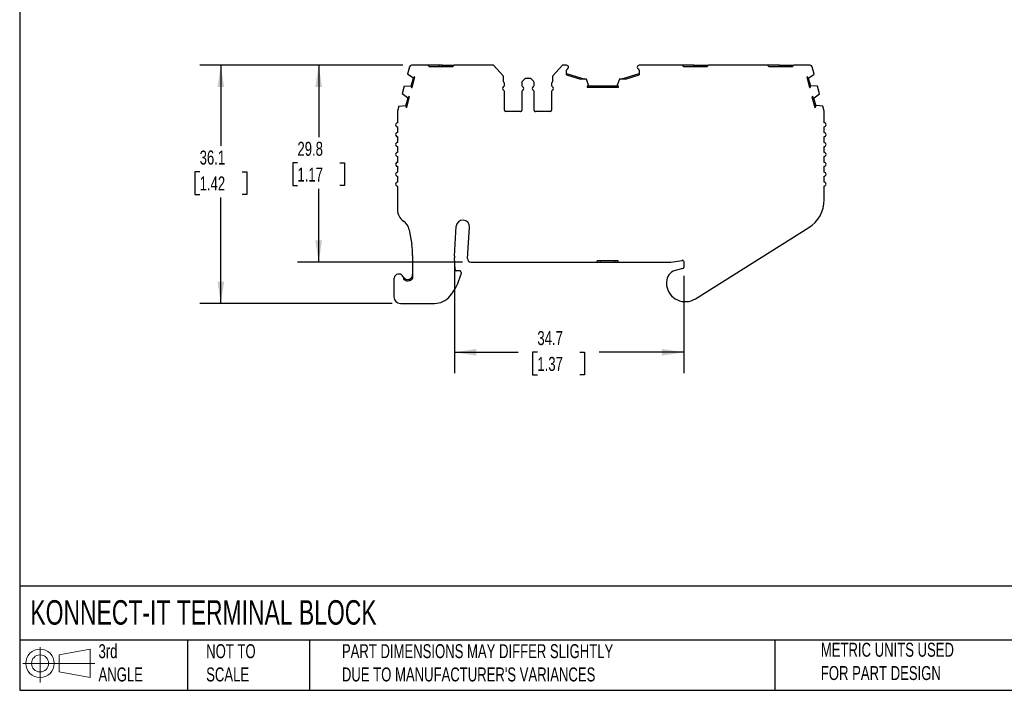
# Model space of a CAD drawing. Header units: millimetres. Extents: x 6 to 273, y 6 to 210.
# Tile 1 of 5: x 6 to 155, y 6 to 108. Entities that reach past the tile are written whole.
import ezdxf

# ---------------------------------------------------------------- set-up
doc = ezdxf.new("R2010")
doc.units = ezdxf.units.MM
doc.linetypes.add('SLD-Solid', pattern=[0])
doc.layers.add('DIMENSIONS', color=140, linetype='SLD-Solid', lineweight=25)
doc.layers.add('TEXT', color=140, linetype='SLD-Solid', lineweight=25)
doc.layers.add('SLD-DEFPOINTS', color=7, linetype='Continuous')
doc.styles.add('SLDTEXTSTYLE0', font='TXT', dxfattribs={"width": 0.7})
doc.dimstyles.new('SLDDIMSTYLE0', dxfattribs={"dimtxt": 2.158008, "dimasz": 3.302, "dimexe": 0, "dimexo": 0.0625, "dimgap": 0.539502, "dimtad": 0, "dimtih": 1, "dimtoh": 1, "dimrnd": 1e-09, "dimzin": 12, "dimdsep": 46, "dimtxsty": 'SLDTEXTSTYLE0', "dimsah": 1, "dimcen": 0.09, "dimadec": 0, "dimazin": 3, "dimtfac": 1, "dimtofl": 0, "dimtmove": 0, "dimatfit": 3, "dimfxl": 0, "dimfrac": 2, "dimtolj": 1, "dimtzin": 12, "dimarcsym": 0})

# ---------------------------------------------------------------- blocks, each defined once
blk = doc.blocks.new('Block11')
at = {"color": 7, "linetype": 'SLD-Solid', "lineweight": 18}
for p, q in [((2.59, 5.31), (2.59, 0)), ((5.48, 4.17), (10.18, 5.03)), ((10.18, 5.03), (10.18, 0.73)), ((5.48, 1.6), (5.48, 4.17)), ((0, 2.88), (10.87, 2.88)), ((5.48, 1.6), (10.18, 0.73))]:
    blk.add_line(p, q, dxfattribs=at)
for radius in [2.15, 1.29]:
    blk.add_circle((2.59, 2.88), radius, dxfattribs=at)
blk = doc.blocks.new('Block12')
at = {"layer": 'SLD-DEFPOINTS'}
blk.add_blockref('Block11', (0, 0), dxfattribs=at)
blk = doc.blocks.new('_D')
at = {"layer": 'DIMENSIONS'}
for p, q in [((64.36, 101.04), (48.42, 101.04)), ((51.6, 101.04), (51.6, 90.15)), ((48.39, 86.24), (47.67, 86.24)), ((47.67, 86.24), (47.67, 82.81)), ((54.8, 86.24), (55.53, 86.24)), ((55.53, 86.24), (55.53, 82.81)), ((47.67, 82.81), (48.39, 82.81)), ((51.6, 71.23), (51.6, 82.33)), ((55.53, 82.81), (54.8, 82.81)), ((73.36, 71.23), (48.42, 71.23))]:
    blk.add_line(p, q, dxfattribs=at)
for points in [[(51.6, 101.04), (51.09, 97.73), (52.11, 97.73)], [(51.6, 71.23), (52.11, 74.53), (51.09, 74.53)]]:
    blk.add_solid(points, dxfattribs=at)
at = {"layer": 'DIMENSIONS', "char_height": 2.117, "attachment_point": 1, "style": 'SLDTEXTSTYLE0'}
for s, insert in [('29.8', (48.39, 89.45)), ('1.17', (48.39, 85.54))]:
    blk.add_mtext(s, dxfattribs=dict(at, insert=insert))
blk = doc.blocks.new('_D_1')
at = {"layer": 'DIMENSIONS'}
for p, q in [((64.36, 101.04), (33.62, 101.04)), ((36.79, 101.04), (36.79, 88.82)), ((33.59, 84.91), (32.86, 84.91)), ((32.86, 84.91), (32.86, 81.48)), ((40, 84.91), (40.73, 84.91)), ((40.73, 84.91), (40.73, 81.48)), ((32.86, 81.48), (33.59, 81.48)), ((36.79, 64.96), (36.79, 80.99)), ((40.73, 81.48), (40, 81.48)), ((62.71, 64.96), (33.62, 64.96))]:
    blk.add_line(p, q, dxfattribs=at)
for points in [[(36.79, 101.04), (36.29, 97.73), (37.3, 97.73)], [(36.79, 64.96), (37.3, 68.27), (36.29, 68.27)]]:
    blk.add_solid(points, dxfattribs=at)
at = {"layer": 'DIMENSIONS', "char_height": 2.117, "attachment_point": 1, "style": 'SLDTEXTSTYLE0'}
for s, insert in [('36.1', (33.59, 88.12)), ('1.42', (33.59, 84.2))]:
    blk.add_mtext(s, dxfattribs=dict(at, insert=insert))
blk = doc.blocks.new('_D_2')
at = {"layer": 'DIMENSIONS'}
for p, q in [((72.15, 70.85), (72.15, 54.38)), ((106.85, 69.16), (106.85, 54.38)), ((72.15, 57.56), (81.78, 57.56)), ((84.7, 57.56), (83.98, 57.56)), ((83.98, 57.56), (83.98, 54.13)), ((91.12, 57.56), (91.84, 57.56)), ((91.84, 57.56), (91.84, 54.13)), ((106.85, 57.56), (94.04, 57.56)), ((83.98, 54.13), (84.7, 54.13)), ((91.84, 54.13), (91.12, 54.13))]:
    blk.add_line(p, q, dxfattribs=at)
for points in [[(72.15, 57.56), (75.45, 57.05), (75.45, 58.07)], [(106.85, 57.56), (103.55, 58.07), (103.55, 57.05)]]:
    blk.add_solid(points, dxfattribs=at)
at = {"layer": 'DIMENSIONS', "char_height": 2.117, "attachment_point": 1, "style": 'SLDTEXTSTYLE0'}
for s, insert in [('34.7', (84.7, 60.77)), ('1.37', (84.7, 56.86))]:
    blk.add_mtext(s, dxfattribs=dict(at, insert=insert))

msp = doc.modelspace()

# ---------------------------------------------------------------- linework, layer by layer
for p, q in [((65.344, 100.813), (65.042, 99.688)), ((68.102, 101.035), (65.633, 101.035)), ((68.102, 101.035), (68.302, 100.835)), ((69.902, 101.035), (68.102, 101.035)), ((68.302, 100.835), (71.902, 100.835)), ((69.902, 100.835), (69.902, 101.035)), ((70.302, 101.035), (69.902, 101.035)), ((70.302, 100.835), (70.302, 101.035)), ((70.302, 101.035), (72.102, 101.035)), ((71.902, 100.835), (72.102, 101.035)), ((78.052, 101.035), (72.102, 101.035)), ((79.554, 99.375), (78.052, 101.035)), ((88.499, 101.035), (86.998, 99.375)), ((89.119, 101.035), (88.499, 101.035)), ((89.119, 99.588), (89.119, 100.289)), ((106.593, 101.035), (100.119, 101.035)), ((100.119, 100.289), (100.119, 99.588)), ((106.793, 100.835), (106.593, 101.035)), ((106.793, 100.835), (110.393, 100.835)), ((108.393, 100.835), (108.393, 101.035)), ((108.393, 101.035), (108.793, 101.035)), ((108.793, 100.835), (108.793, 101.035)), ((108.793, 101.035), (110.593, 101.035)), ((110.593, 101.035), (110.393, 100.835)), ((119.533, 101.035), (110.593, 101.035)), ((119.733, 100.835), (119.533, 101.035)), ((119.733, 100.835), (123.333, 100.835)), ((121.333, 100.835), (121.333, 101.035)), ((121.333, 101.035), (121.733, 101.035)), ((121.733, 100.835), (121.733, 101.035)), ((121.733, 101.035), (123.533, 101.035)), ((123.533, 101.035), (123.333, 100.835)), ((126.004, 101.035), (123.533, 101.035)), ((126.595, 99.688), (126.294, 100.813)), ((65.871, 99.128), (65.042, 99.688)), ((65.606, 97.906), (65.929, 99.113)), ((65.747, 97.661), (66.174, 99.254)), ((65.929, 99.113), (65.871, 99.128)), ((66.174, 99.254), (66.055, 99.286)), ((79.554, 98.535), (79.554, 99.375)), ((82.342, 98.411), (82.342, 97.994)), ((82.842, 99.035), (82.43, 98.623)), ((83.709, 99.035), (82.842, 99.035)), ((84.121, 98.623), (83.709, 99.035)), ((84.209, 97.994), (84.209, 98.411)), ((86.998, 99.375), (86.998, 98.535)), ((89.119, 99.797), (91.893, 98.947)), ((89.119, 99.588), (91.21, 98.947)), ((92.119, 98.947), (91.21, 98.947)), ((92.444, 98.004), (92.119, 98.947)), ((97.117, 98.947), (96.792, 98.004)), ((98.026, 98.947), (97.117, 98.947)), ((97.343, 98.947), (100.119, 99.797)), ((98.026, 98.947), (100.119, 99.588)), ((125.582, 99.286), (125.463, 99.254)), ((125.463, 99.254), (125.89, 97.661)), ((125.708, 99.113), (125.766, 99.128)), ((125.708, 99.113), (126.031, 97.906)), ((125.766, 99.128), (126.595, 99.688)), ((64.55, 97.852), (64.24, 96.694)), ((64.55, 97.852), (65.548, 97.922)), ((65.548, 97.922), (65.606, 97.906)), ((65.628, 97.693), (65.747, 97.661)), ((79.709, 97.994), (79.709, 98.272)), ((79.709, 94.235), (79.709, 97.077)), ((82.342, 97.077), (82.342, 94.235)), ((84.209, 94.235), (84.209, 97.077)), ((86.842, 98.272), (86.842, 97.994)), ((86.842, 97.077), (86.842, 94.235)), ((92.244, 97.867), (92.244, 97.744)), ((92.244, 97.744), (96.992, 97.744)), ((92.444, 97.944), (92.444, 98.004)), ((92.444, 97.944), (96.792, 97.944)), ((96.792, 98.004), (96.792, 97.944)), ((96.992, 97.744), (96.992, 97.867)), ((125.89, 97.661), (126.009, 97.693)), ((126.09, 97.922), (126.031, 97.906)), ((127.087, 97.852), (126.09, 97.922)), ((127.397, 96.694), (127.087, 97.852)), ((65.069, 96.134), (64.24, 96.694)), ((64.24, 96.694), (64.24, 96.694)), ((64.803, 94.912), (65.127, 96.119)), ((64.945, 94.667), (65.372, 96.26)), ((65.127, 96.119), (65.069, 96.134)), ((65.372, 96.26), (65.253, 96.292)), ((126.384, 96.292), (126.265, 96.26)), ((126.265, 96.26), (126.692, 94.667)), ((126.51, 96.119), (126.568, 96.134)), ((126.51, 96.119), (126.834, 94.912)), ((126.568, 96.134), (127.397, 96.694)), ((63.532, 94.014), (63.532, 92.335)), ((63.748, 94.858), (63.542, 94.091)), ((63.748, 94.858), (64.745, 94.928)), ((64.745, 94.928), (64.803, 94.912)), ((64.826, 94.699), (64.945, 94.667)), ((82.142, 94.035), (79.909, 94.035)), ((86.642, 94.035), (84.409, 94.035)), ((126.692, 94.667), (126.811, 94.699)), ((126.892, 94.928), (126.834, 94.912)), ((127.887, 94.858), (126.892, 94.928)), ((128.095, 94.084), (127.887, 94.858)), ((128.105, 92.335), (128.105, 94.007)), ((63.532, 91.735), (63.532, 90.835)), ((128.105, 90.835), (128.105, 91.735)), ((63.532, 90.235), (63.532, 89.335)), ((128.105, 89.335), (128.105, 90.235)), ((63.532, 88.735), (63.532, 87.835)), ((128.105, 87.835), (128.105, 88.735)), ((63.532, 87.235), (63.532, 86.335)), ((128.105, 86.335), (128.105, 87.235)), ((63.532, 85.735), (63.532, 84.835)), ((128.105, 84.835), (128.105, 85.735)), ((63.532, 84.235), (63.532, 83.335)), ((128.105, 83.335), (128.105, 84.235)), ((63.532, 82.735), (63.532, 79.12)), ((128.105, 80.675), (128.105, 82.735)), ((65.312, 76.108), (65.684, 73.901)), ((72.145, 72.12), (72.418, 76.649)), ((74.127, 71.756), (74.415, 76.529)), ((108.619, 65.665), (125.766, 76.441)), ((65.824, 72.237), (65.824, 68.756)), ((72.258, 70.081), (72.145, 71.874)), ((74.626, 71.226), (93.747, 71.226)), ((93.747, 71.226), (93.747, 71.426)), ((96.947, 71.426), (93.747, 71.426)), ((93.747, 71.226), (94.247, 71.226)), ((94.247, 71.226), (94.247, 71.426)), ((94.247, 71.226), (96.447, 71.226)), ((96.447, 71.226), (96.447, 71.426)), ((96.447, 71.226), (96.947, 71.226)), ((96.947, 71.226), (96.947, 71.426)), ((96.947, 71.226), (104.772, 71.226)), ((104.92, 71.237), (106.618, 71.491)), ((106.699, 70.236), (105.547, 69.928)), ((106.847, 71.294), (106.847, 70.429)), ((62.985, 68.664), (62.985, 65.964)), ((65.324, 68.423), (65.324, 68.632)), ((72.947, 69.894), (72.458, 69.894)), ((73.146, 69.671), (73.105, 69.306)), ((104.247, 68.233), (104.247, 67.933)), ((63.985, 64.964), (64.458, 64.964)), ((64.458, 64.964), (69.137, 64.964))]:
    msp.add_line(p, q)
at = {"flags": 128}
for points in [[(108.393, 101.035), (108.018, 101.035), (107.652, 101.035), (107.302, 101.035), (106.975, 101.035), (106.679, 101.035), (106.593, 101.035)], [(121.333, 101.035), (120.958, 101.035), (120.592, 101.035), (120.242, 101.035), (119.915, 101.035), (119.619, 101.035), (119.533, 101.035)]]:
    msp.add_lwpolyline(points, dxfattribs=at)
for centre, radius, start, end in [((65.633, 100.735), 0.3, 90, 164.99991), ((89.119, 100.735), 0.3, 1.13212, 90), ((89.319, 100.289), 0.2, 113.57818, 180.00006), ((89.119, 100.747), 0.3, 293.57818, 358.86788), ((100.119, 100.735), 0.3, 90.00002, 178.86788), ((100.119, 100.747), 0.3, 181.13212, 246.42195), ((99.919, 100.289), 0.2, 359.9998, 66.42206), ((126.004, 100.735), 0.3, 15.00016, 90.00002), ((66.387, 98.912), 0.5, 131.64171, 156.38044), ((79.409, 98.272), 0.3, 0.00007, 61.24544), ((82.642, 98.411), 0.3, 135, 180), ((83.909, 98.411), 0.3, 360, 45), ((87.142, 98.272), 0.3, 118.75456, 179.99993), ((125.25, 98.912), 0.5, 23.61956, 48.35829), ((66.103, 97.85), 0.5, 173.61956, 198.35829), ((79.709, 97.535), 0.3, 113.57818, 246.42182), ((79.509, 97.994), 0.2, 293.57818, 0), ((79.509, 97.077), 0.2, 0.00011, 66.42182), ((82.542, 97.994), 0.2, 180.00006, 246.42182), ((82.542, 97.077), 0.2, 113.57818, 180), ((82.342, 97.535), 0.3, 293.57818, 66.42182), ((84.209, 97.535), 0.3, 113.57818, 246.42182), ((84.009, 97.994), 0.2, 293.57818, 359.99994), ((84.009, 97.077), 0.2, 360, 66.42182), ((87.042, 97.994), 0.2, 180, 246.42182), ((87.042, 97.077), 0.2, 113.57818, 179.99989), ((86.842, 97.535), 0.3, 293.57818, 66.42182), ((92.518, 97.449), 0.5, 98.61956, 123.35829), ((96.718, 97.449), 0.5, 56.64171, 81.38044), ((125.535, 97.85), 0.5, 341.64171, 6.38044), ((65.585, 95.919), 0.5, 131.64169, 156.38043), ((126.052, 95.919), 0.5, 23.61956, 48.35829), ((63.832, 94.014), 0.3, 164.99989, 180), ((65.3, 94.856), 0.5, 173.61915, 198.35782), ((79.909, 94.235), 0.2, 180, 269.99994), ((82.142, 94.235), 0.2, 270.00002, 0.00003), ((84.409, 94.235), 0.2, 179.99997, 269.99998), ((86.642, 94.235), 0.2, 270.00006, 0), ((126.337, 94.856), 0.5, 341.64171, 6.38044), ((127.805, 94.007), 0.3, 0.00047, 15.00053), ((63.532, 92.035), 0.3, 89.99995, 269.99996), ((128.105, 92.035), 0.3, 269.99994, 89.99982), ((63.532, 90.535), 0.3, 89.99997, 270.00005), ((128.105, 90.535), 0.3, 270.00002, 89.99986), ((63.532, 89.035), 0.3, 89.99996, 270.00007), ((128.105, 89.035), 0.3, 269.99994, 89.99994), ((63.532, 87.535), 0.3, 90.00001, 270.00001), ((128.105, 87.535), 0.3, 270, 89.99989), ((63.532, 86.035), 0.3, 89.99993, 270.00009), ((128.105, 86.035), 0.3, 269.99994, 89.99994), ((63.532, 84.535), 0.3, 90.00001, 270.00001), ((128.105, 84.535), 0.3, 269.99994, 89.99994), ((63.532, 83.035), 0.3, 89.9999, 270.00012), ((128.105, 83.035), 0.3, 269.99994, 89.99994), ((123.105, 80.675), 5, 302.15067, 0), ((65.532, 79.12), 2, 179.99997, 236.75668), ((73.416, 76.589), 1, 356.54861, 176.54861), ((63.339, 75.775), 2, 9.58254, 56.7566), ((55.824, 72.237), 10, 359.99996, 9.58252), ((74.141, 72), 2, 176.54876, 183.60106), ((74.626, 71.726), 0.5, 176.54861, 270), ((72.458, 70.094), 0.2, 183.60077, 270), ((104.772, 72.226), 1, 270.00005, 278.52504), ((106.647, 71.294), 0.2, 0.00028, 98.52493), ((106.647, 70.429), 0.2, 285.00039, 0), ((63.735, 68.664), 0.75, 354.87427, 180.00001), ((65.074, 69.339), 0.75, 206.78319, 289.47119), ((65.074, 69.339), 0.95, 231.44699, 289.47119), ((64.969, 71.397), 8.4, 320.51208, 345.57919), ((72.947, 69.694), 0.2, 353.60104, 90), ((106.001, 68.233), 1.754, 104.99998, 180.00001), ((106.001, 67.933), 1.754, 180, 187.94871), ((107.097, 68.086), 2.86, 187.94871, 302.15067), ((63.985, 65.964), 1, 179.99999, 270.00001), ((69.137, 67.964), 3, 269.99999, 320.51208)]:
    msp.add_arc(centre, radius, start, end)
for points, knots in [([(65.324, 68.632), (65.343, 68.64), (65.382, 68.655), (65.44, 68.684), (65.497, 68.719), (65.564, 68.769), (65.638, 68.841), (65.731, 68.964), (65.79, 69.099), (65.82, 69.236), (65.822, 69.305), (65.824, 69.339)], [0, 0, 0, 0, 0.0578412, 0.1188243, 0.1831689, 0.2508936, 0.3660629, 0.5009949, 0.7497955, 0.8753408, 1, 1, 1, 1]), ([(65.39, 68.444), (65.483, 68.477), (65.568, 68.523), (65.712, 68.631), (65.773, 68.69), (65.824, 68.756)], [0, 0, 0, 0, 0.25, 0.25, 0.46387119, 0.46387119, 0.46387119, 0.46387119])]:
    msp.add_open_spline(points, degree=3, knots=knots)
at = {"layer": 'TEXT'}
for p, q in [((6.35, 209.55), (6.35, 6.35)), ((273.05, 22.126), (6.35, 22.126)), ((273.05, 13.97), (6.35, 13.97)), ((31.75, 13.97), (31.75, 6.35)), ((50.212, 13.97), (50.212, 6.35)), ((120.646, 13.97), (120.646, 6.35)), ((6.35, 6.35), (273.05, 6.35))]:
    msp.add_line(p, q, dxfattribs=at)

# ---------------------------------------------------------------- block references
at = {"layer": 'SLD-DEFPOINTS'}
msp.add_blockref('Block12', (6.838, 7.554), dxfattribs=at)

# ---------------------------------------------------------------- texts
at = {"layer": 'TEXT', "attachment_point": 1, "style": 'SLDTEXTSTYLE0'}
for s, insert, char_height in [('KONNECT-IT TERMINAL BLOCK', (7.966, 20.006), 3.70417), ('3rd^JANGLE', (18.282, 13.338), 2.1167), ('METRIC UNITS USED ^JFOR PART DESIGN', (127.604, 13.556), 2.11667), ('NOT TO^JSCALE', (34.575, 13.338), 2.11667), ("PART DIMENSIONS MAY DIFFER SLIGHTLY ^JDUE TO MANUFACTURER'S VARIANCES", (55.119, 13.341), 2.11667)]:
    msp.add_mtext(s, dxfattribs=dict(at, insert=insert, char_height=char_height))

# ---------------------------------------------------------------- dimensions: what is measured, and where the dimension line sits
at = {"layer": 'DIMENSIONS'}
for base, p1, p2, angle, picture, middle in [((36.795, 101.035), (63.985, 64.964), (65.633, 101.035), 270, '_D_1', (36.795, 84.906)), ((51.597, 101.035), (74.626, 71.226), (65.633, 101.035), 90, '_D', (51.597, 86.24)), ((72.145, 57.559), (106.847, 70.429), (72.145, 72.12), 0, '_D_2', (87.909, 57.559))]:
    dim = msp.add_linear_dim(base=base, p1=p1, p2=p2, angle=angle, dimstyle='SLDDIMSTYLE0', dxfattribs=at)
    dim.commit()
    dim.dimension.update_dxf_attribs({"geometry": picture, "text_midpoint": middle, "dimtype": 160})

doc.saveas('drawing.dxf')
